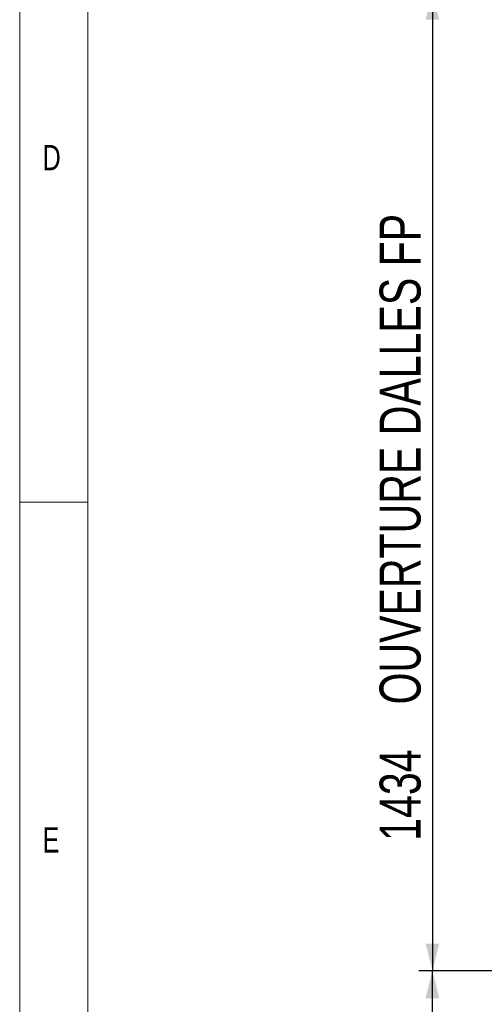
# Model space of a CAD drawing. Header units: millimetres. Extents: x 5 to 415, y 5 to 292.
# Tile 2 of 35: x 5 to 39, y 62 to 134. Entities that reach past the tile are written whole.
import ezdxf

# ---------------------------------------------------------------- set-up
doc = ezdxf.new("R2010")
doc.units = ezdxf.units.MM
doc.layers.add('COTES', color=1, linetype='Continuous')
doc.layers.add('NOTES', color=6, linetype='Continuous')
doc.styles.add('SLDTEXTSTYLE0', font='TXT', dxfattribs={"width": 0.75})
doc.dimstyles.new('SLDDIMSTYLE0', dxfattribs={"dimtxt": 3, "dimasz": 2, "dimexe": 0, "dimexo": 0.0625, "dimgap": 0.75, "dimtad": 1, "dimlfac": 20, "dimrnd": 1e-09, "dimzin": 12, "dimdsep": 46, "dimtxsty": 'SLDTEXTSTYLE0', "dimsah": 1, "dimcen": 0.09, "dimadec": 0, "dimazin": 3, "dimtfac": 1, "dimtofl": 0, "dimtmove": 0, "dimatfit": 3, "dimfxl": 1, "dimfrac": 2, "dimtolj": 1, "dimtzin": 12, "dimarcsym": 0})

# ---------------------------------------------------------------- blocks, each defined once
blk = doc.blocks.new('_D')
at = {"layer": 'COTES', "color": 1, "transparency": 16777216}
for p, q in [((58.514, 135.848), (34.232, 135.848)), ((35.232, 135.848), (35.232, 64.148)), ((73.814, 64.148), (34.232, 64.148))]:
    blk.add_line(p, q, dxfattribs=at)
for points in [[(35.232, 135.848), (34.732, 133.848), (35.732, 133.848)], [(35.232, 64.148), (35.732, 66.148), (34.732, 66.148)]]:
    blk.add_solid(points, dxfattribs=at)
at = {"layer": 'COTES', "color": 1, "transparency": 16777216, "char_height": 3, "attachment_point": 1, "rotation": 90, "style": 'SLDTEXTSTYLE0'}
for s, insert in [('OUVERTURE DALLES FP', (31.364, 83.671)), ('1434', (31.364, 73.679))]:
    blk.add_mtext(s, dxfattribs=dict(at, insert=insert))
blk = doc.blocks.new('_D_2')
at = {"layer": 'COTES', "color": 1, "transparency": 16777216}
for p, q in [((88.514, 64.148), (34.232, 64.148)), ((35.232, 45.848), (35.232, 64.148)), ((88.514, 45.848), (34.232, 45.848))]:
    blk.add_line(p, q, dxfattribs=at)
for points in [[(35.232, 64.148), (34.732, 62.148), (35.732, 62.148)], [(35.232, 45.848), (35.732, 47.848), (34.732, 47.848)]]:
    blk.add_solid(points, dxfattribs=at)
at = {"layer": 'COTES', "color": 1, "transparency": 16777216, "insert": (31.364, 51.673), "char_height": 3, "attachment_point": 1, "rotation": 90, "style": 'SLDTEXTSTYLE0'}
blk.add_mtext('366', dxfattribs=at)

msp = doc.modelspace()

# ---------------------------------------------------------------- linework, layer by layer
at = {"color": 7, "linetype": 'Continuous', "lineweight": 18}
for p, q in [((5, 292), (5, 5)), ((10, 287), (10, 10)), ((5, 98.5), (10, 98.5))]:
    msp.add_line(p, q, dxfattribs=at)

# ---------------------------------------------------------------- texts
at = {"layer": 'NOTES', "color": 211, "char_height": 1.85208, "attachment_point": 1, "style": 'SLDTEXTSTYLE0'}
for s, insert in [('D', (6.66667, 124.66802)), ('E', (6.66667, 74.66802))]:
    msp.add_mtext(s, dxfattribs=dict(at, insert=insert))

# ---------------------------------------------------------------- dimensions: what is measured, and where the dimension line sits
at = {"layer": 'COTES', "color": 1}
dim = msp.add_linear_dim(base=(35.23166, 64.14801), p1=(59.51416, 135.84801), p2=(74.81416, 64.14801), angle=90, text='<> OUVERTURE DALLES FP', dimstyle='SLDDIMSTYLE0', dxfattribs=at)
dim.commit()
dim.dimension.update_dxf_attribs({"geometry": '_D', "text_midpoint": (35.23166, 99.99801), "dimtype": 160})
dim = msp.add_linear_dim(base=(35.23166, 64.14801), p1=(89.51416, 45.84801), p2=(89.51416, 64.14801), angle=90, dimstyle='SLDDIMSTYLE0', dxfattribs=at)
dim.commit()
dim.dimension.update_dxf_attribs({"geometry": '_D_2', "text_midpoint": (35.23166, 54.99801), "dimtype": 160})

doc.saveas('drawing.dxf')
